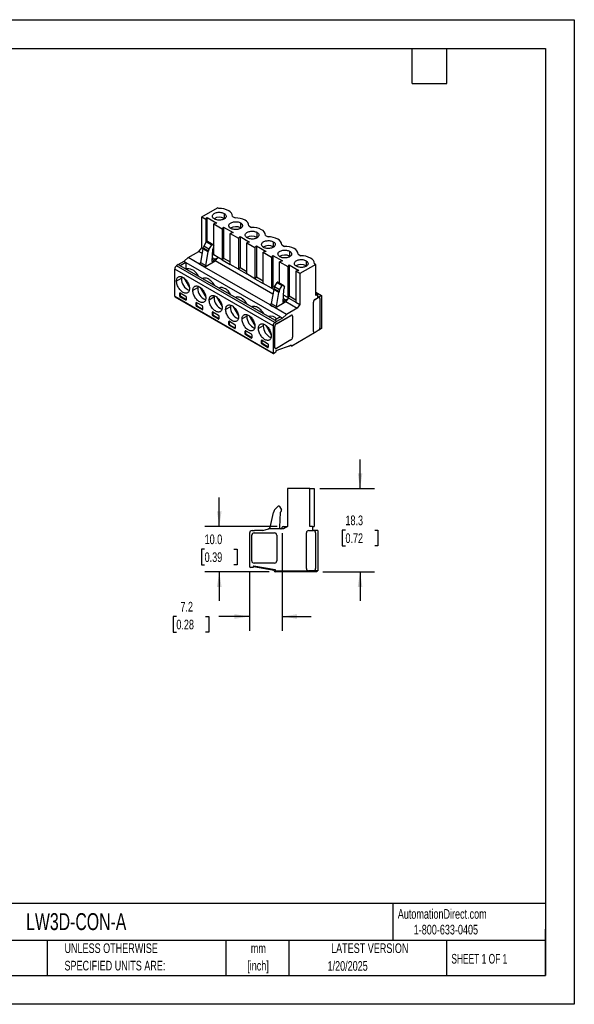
# Model space of a CAD drawing. Header units: millimetres. Extents: x 0 to 279, y 0 to 216.
# Tile 3 of 3: x 158 to 279, y 0 to 216. Entities that reach past the tile are written whole.
import ezdxf

# ---------------------------------------------------------------- set-up
doc = ezdxf.new("R2010")
doc.units = ezdxf.units.MM
doc.linetypes.add('CENTERX2', pattern=[20.32, 12.7, -2.54, 2.54, -2.54])
doc.layers.add('DIMENSIONS', color=140, linetype='Continuous', lineweight=25)
doc.layers.add('TEXT', color=140, linetype='Continuous', lineweight=25)
doc.styles.add('SLDTEXTSTYLE0', font='TXT', dxfattribs={"width": 0.7})
doc.styles.add('SLDTEXTSTYLE1', font='TXT', dxfattribs={"width": 0.65})
doc.dimstyles.new('SLDDIMSTYLE0', dxfattribs={"dimtxt": 2.158008, "dimasz": 3.302, "dimexe": 0, "dimexo": 0.0625, "dimgap": 0.539502, "dimtad": 0, "dimtih": 1, "dimtoh": 1, "dimrnd": 1e-09, "dimzin": 12, "dimdsep": 46, "dimtxsty": 'SLDTEXTSTYLE0', "dimsah": 1, "dimcen": 0.09, "dimadec": 0, "dimazin": 3, "dimtfac": 1, "dimtmove": 0, "dimatfit": 0, "dimfxl": 0, "dimfrac": 2, "dimtolj": 1, "dimtzin": 12, "dimarcsym": 0})
doc.dimstyles.new('SLDDIMSTYLE2', dxfattribs={"dimtxt": 2.158008, "dimasz": 3.302, "dimexe": 0, "dimexo": 0.0625, "dimgap": 0.539502, "dimtad": 0, "dimtih": 1, "dimtoh": 1, "dimrnd": 1e-09, "dimzin": 4, "dimdsep": 46, "dimtxsty": 'SLDTEXTSTYLE0', "dimsah": 1, "dimcen": 0.09, "dimadec": 0, "dimazin": 1, "dimtfac": 1, "dimtmove": 0, "dimatfit": 0, "dimfxl": 0, "dimfrac": 2, "dimtolj": 1, "dimtzin": 12, "dimarcsym": 0})

# ---------------------------------------------------------------- blocks, each defined once
blk = doc.blocks.new('SW_NOTE_0_1')
at = {"layer": 'TEXT', "color": 0, "linetype": 'CENTERX2', "lineweight": 18, "char_height": 2.117, "attachment_point": 2, "style": 'SLDTEXTSTYLE0'}
for s, insert in [('mm', (2.84, 2.73)), ('[inch]', (2.76, -1.09))]:
    blk.add_mtext(s, dxfattribs=dict(at, insert=insert))
blk = doc.blocks.new('SW_NOTE_0_2')
at = {"layer": 'TEXT', "color": 0, "linetype": 'CENTERX2', "lineweight": 18, "char_height": 2.1167, "attachment_point": 1, "style": 'SLDTEXTSTYLE0'}
for s, insert in [('UNLESS OTHERWISE', (0, 2.73)), ('SPECIFIED UNITS ARE:', (0, -1.09))]:
    blk.add_mtext(s, dxfattribs=dict(at, insert=insert))
blk = doc.blocks.new('_D_5')
at = {"layer": 'DIMENSIONS'}
for p, q in [((232.42, 113.12), (232.42, 119.47)), ((223.63, 113.12), (235.6, 113.12)), ((229.22, 103.97), (228.49, 103.97)), ((228.49, 103.97), (228.49, 100.54)), ((235.63, 103.97), (236.35, 103.97)), ((236.35, 103.97), (236.35, 100.54)), ((228.49, 100.54), (229.22, 100.54)), ((236.35, 100.54), (235.63, 100.54)), ((224.24, 94.82), (235.6, 94.82)), ((232.42, 94.82), (232.42, 88.47))]:
    blk.add_line(p, q, dxfattribs=at)
for points in [[(232.42, 113.12), (232.93, 116.42), (231.92, 116.42)], [(232.42, 94.82), (231.92, 91.52), (232.93, 91.52)]]:
    blk.add_solid(points, dxfattribs=at)
at = {"layer": 'DIMENSIONS', "char_height": 2.117, "attachment_point": 1, "style": 'SLDTEXTSTYLE0'}
for s, insert in [('18.3', (229.22, 107.18)), ('0.72', (229.22, 103.27))]:
    blk.add_mtext(s, dxfattribs=dict(at, insert=insert))
blk = doc.blocks.new('_D_6')
at = {"layer": 'DIMENSIONS'}
for p, q in [((201.55, 104.79), (201.55, 111.14)), ((214.26, 104.79), (198.37, 104.79)), ((198.34, 99.81), (197.62, 99.81)), ((197.62, 99.81), (197.62, 96.38)), ((204.76, 99.81), (205.48, 99.81)), ((205.48, 99.81), (205.48, 96.38)), ((197.62, 96.38), (198.34, 96.38)), ((205.48, 96.38), (204.76, 96.38)), ((212.5, 94.82), (198.37, 94.82)), ((201.55, 94.82), (201.55, 88.47))]:
    blk.add_line(p, q, dxfattribs=at)
for points in [[(201.55, 104.79), (202.06, 108.1), (201.04, 108.1)], [(201.55, 94.82), (201.04, 91.52), (202.06, 91.52)]]:
    blk.add_solid(points, dxfattribs=at)
at = {"layer": 'DIMENSIONS', "char_height": 2.117, "attachment_point": 1, "style": 'SLDTEXTSTYLE0'}
for s, insert in [('10.0', (198.34, 103.02)), ('0.39', (198.34, 99.11))]:
    blk.add_mtext(s, dxfattribs=dict(at, insert=insert))
blk = doc.blocks.new('_D_7')
at = {"layer": 'DIMENSIONS'}
for p, q in [((215.33, 103.32), (215.33, 81.87)), ((208.17, 94.71), (208.17, 81.87)), ((192.14, 85.04), (191.41, 85.04)), ((191.41, 85.04), (191.41, 81.61)), ((198.55, 85.04), (199.27, 85.04)), ((199.27, 85.04), (199.27, 81.61)), ((208.17, 85.04), (201.47, 85.04)), ((215.33, 85.04), (221.68, 85.04)), ((191.41, 81.61), (192.14, 81.61)), ((199.27, 81.61), (198.55, 81.61))]:
    blk.add_line(p, q, dxfattribs=at)
for points in [[(208.17, 85.04), (204.87, 85.55), (204.87, 84.53)], [(215.33, 85.04), (218.63, 84.53), (218.63, 85.55)]]:
    blk.add_solid(points, dxfattribs=at)
at = {"layer": 'DIMENSIONS', "char_height": 2.117, "attachment_point": 1, "style": 'SLDTEXTSTYLE0'}
for s, insert in [('7.2', (193.03, 88.25)), ('0.28', (192.14, 84.34))]:
    blk.add_mtext(s, dxfattribs=dict(at, insert=insert))

msp = doc.modelspace()

# ---------------------------------------------------------------- linework, layer by layer
at = {"color": 7, "linetype": 'Continuous'}
for p, q in [((0.002, 215.903), (279.402, 215.903)), ((279.402, 215.903), (279.402, 0.003)), ((279.402, 0.003), (0.002, 0.003))]:
    msp.add_line(p, q, dxfattribs=at)
for p, q in [((197.699, 172.662), (201.174, 174.668)), ((201.466, 174.499), (201.174, 174.668)), ((202.617, 173.427), (202.617, 172.325)), ((204.474, 172.763), (205.058, 172.426)), ((204.475, 172.762), (204.475, 172.808)), ((197.699, 172.662), (198.607, 172.137)), ((197.699, 165.86), (197.699, 172.662)), ((198.607, 172.137), (198.922, 172.511)), ((198.607, 172.137), (198.607, 167.014)), ((198.922, 172.511), (201.029, 171.294)), ((198.922, 167.304), (198.922, 172.511)), ((201.029, 171.294), (200.382, 171.112)), ((200.382, 171.112), (202.199, 170.063)), ((200.382, 164.312), (200.382, 171.112)), ((202.617, 172.325), (202.515, 172.149)), ((202.713, 172.263), (202.617, 172.325)), ((206.209, 171.353), (206.209, 170.251)), ((208.066, 170.689), (208.65, 170.352)), ((208.067, 170.688), (208.067, 170.735)), ((202.514, 170.437), (202.199, 170.063)), ((202.199, 170.063), (202.199, 163.262)), ((202.514, 170.437), (204.621, 169.22)), ((202.514, 170.437), (202.514, 163.635)), ((204.621, 169.22), (203.974, 169.039)), ((203.974, 169.039), (205.791, 167.99)), ((203.974, 162.237), (203.974, 169.039)), ((206.209, 170.251), (206.107, 170.075)), ((206.305, 170.19), (206.209, 170.251)), ((209.801, 169.28), (209.801, 168.177)), ((211.658, 168.615), (212.242, 168.278)), ((211.659, 168.615), (211.659, 168.661)), ((198.711, 167.195), (198.16, 166.239)), ((198.711, 167.195), (199.843, 166.541)), ((200.043, 166.657), (198.911, 167.31)), ((199.843, 166.541), (199.291, 165.586)), ((200.065, 166.636), (200.349, 166.232)), ((206.106, 168.363), (205.791, 167.99)), ((205.791, 167.99), (205.791, 161.188)), ((206.106, 168.363), (208.213, 167.147)), ((206.106, 168.363), (206.106, 161.561)), ((208.213, 167.147), (207.566, 166.965)), ((207.566, 166.965), (209.384, 165.916)), ((207.566, 160.163), (207.566, 166.965)), ((209.698, 166.289), (209.384, 165.916)), ((209.698, 166.289), (211.805, 165.073)), ((209.698, 166.289), (209.698, 159.488)), ((209.801, 168.177), (209.699, 168.002)), ((209.897, 168.116), (209.801, 168.177)), ((213.393, 167.206), (213.393, 166.104)), ((215.251, 166.542), (215.834, 166.205)), ((215.252, 166.541), (215.252, 166.587)), ((194.716, 163.73), (197.086, 165.098)), ((197.086, 165.098), (197.699, 165.86)), ((197.086, 165.098), (197.803, 164.684)), ((197.981, 165.682), (197.439, 162.648)), ((197.699, 165.86), (197.984, 165.695)), ((197.981, 165.682), (198.023, 165.885)), ((199.112, 165.029), (197.981, 165.682)), ((198.023, 165.885), (199.154, 165.232)), ((199.291, 165.586), (198.16, 166.239)), ((198.57, 161.995), (199.112, 165.029)), ((199.112, 165.029), (199.154, 165.232)), ((200.024, 162.899), (200.123, 165.583)), ((200.165, 164.44), (200.079, 164.39)), ((200.082, 164.484), (200.162, 164.438)), ((200.382, 164.866), (200.102, 165.027)), ((200.315, 165.917), (200.123, 165.583)), ((200.165, 164.44), (200.382, 164.315)), ((201.294, 163.785), (200.382, 164.312)), ((209.384, 165.916), (209.384, 159.114)), ((211.805, 165.073), (211.158, 164.891)), ((211.158, 164.891), (212.976, 163.842)), ((211.158, 158.09), (211.158, 164.891)), ((213.29, 164.216), (212.976, 163.842)), ((213.29, 164.216), (215.397, 162.999)), ((213.29, 164.216), (213.29, 157.414)), ((213.393, 166.104), (213.291, 165.928)), ((213.489, 166.042), (213.393, 166.104)), ((216.985, 165.132), (216.985, 164.03)), ((218.843, 164.468), (219.426, 164.131)), ((218.844, 164.467), (218.844, 164.514)), ((192.569, 162.188), (192.196, 161.954)), ((213.749, 149.512), (192.196, 161.954)), ((192.569, 162.188), (193.841, 162.923)), ((192.975, 161.953), (192.569, 162.188)), ((194.248, 162.688), (192.975, 161.953)), ((213.715, 149.981), (192.975, 161.953)), ((194.716, 163.73), (193.841, 162.923)), ((193.841, 162.923), (194.248, 162.688)), ((194.248, 162.688), (214.987, 150.715)), ((194.248, 162.688), (194.248, 161.381)), ((197.18, 162.307), (194.716, 163.73)), ((197.183, 162.31), (197.18, 162.308)), ((197.18, 162.308), (197.732, 161.989)), ((197.183, 162.31), (197.232, 162.339)), ((197.734, 161.992), (197.183, 162.31)), ((198.364, 161.685), (197.232, 162.339)), ((197.438, 162.644), (197.439, 162.648)), ((197.439, 162.648), (198.57, 161.995)), ((197.764, 161.97), (197.732, 161.989)), ((197.766, 161.973), (197.734, 161.992)), ((197.796, 161.952), (197.764, 161.97)), ((197.798, 161.955), (197.766, 161.973)), ((198.312, 161.654), (197.796, 161.952)), ((198.314, 161.657), (197.798, 161.955)), ((198.312, 161.654), (200.682, 163.022)), ((200.236, 162.766), (200.023, 162.889)), ((200.041, 163.368), (200.448, 163.134)), ((200.589, 163.378), (200.053, 163.688)), ((200.589, 163.378), (201.294, 163.785)), ((201.294, 163.784), (200.682, 163.022)), ((213.302, 155.737), (200.682, 163.022)), ((201.294, 163.785), (201.294, 163.784)), ((202.199, 163.262), (201.294, 163.784)), ((202.514, 163.635), (202.199, 163.262)), ((202.199, 163.262), (203.974, 162.237)), ((202.514, 163.635), (203.974, 162.792)), ((205.791, 161.188), (203.974, 162.237)), ((212.976, 163.842), (212.976, 157.041)), ((215.397, 162.999), (214.75, 162.818)), ((214.75, 162.818), (216.568, 161.769)), ((214.75, 158.166), (214.75, 162.818)), ((216.882, 162.142), (216.568, 161.769)), ((216.882, 162.142), (218.99, 160.926)), ((216.882, 162.142), (216.882, 155.34)), ((216.985, 164.03), (216.883, 163.854)), ((217.081, 163.969), (216.985, 164.03)), ((222.727, 162.226), (219.251, 160.219)), ((220.577, 161.956), (220.476, 161.78)), ((220.577, 163.059), (220.577, 161.956)), ((220.673, 161.895), (220.577, 161.956)), ((222.727, 162.226), (222.435, 162.394)), ((222.436, 162.394), (222.436, 162.44)), ((222.727, 155.424), (222.727, 162.226)), ((213.343, 148.789), (191.791, 161.231)), ((191.791, 155.251), (191.791, 161.231)), ((194.248, 161.381), (194.107, 161.3)), ((194.463, 161.257), (194.248, 161.381)), ((194.463, 161.257), (194.321, 161.176)), ((198.312, 161.654), (198.314, 161.657)), ((212.68, 153.359), (198.312, 161.654)), ((198.364, 161.685), (198.314, 161.657)), ((206.106, 161.561), (205.791, 161.188)), ((205.791, 161.188), (207.566, 160.163)), ((206.106, 161.561), (207.566, 160.718)), ((209.384, 159.114), (207.566, 160.163)), ((216.568, 161.769), (216.568, 154.968)), ((218.99, 160.926), (218.343, 160.744)), ((219.251, 160.219), (218.343, 160.744)), ((218.343, 160.744), (218.343, 153.942)), ((219.251, 160.219), (219.251, 153.418)), ((193.207, 159.176), (192.173, 158.579)), ((193.773, 159.274), (194.989, 157.168)), ((197.93, 159.124), (197.902, 159.109)), ((209.698, 159.488), (209.384, 159.114)), ((209.384, 159.114), (211.158, 158.09)), ((209.698, 159.488), (211.158, 158.645)), ((212.976, 157.041), (211.158, 158.09)), ((213.66, 157.291), (214.211, 158.247)), ((214.211, 158.247), (215.342, 157.594)), ((215.542, 157.709), (214.411, 158.362)), ((215.565, 157.688), (215.849, 157.284)), ((192.986, 155.986), (192.88, 155.925)), ((192.88, 155.272), (192.88, 155.925)), ((192.985, 155.987), (194.188, 155.292)), ((193.021, 155.353), (193.021, 155.966)), ((196.799, 157.102), (195.765, 156.505)), ((197.365, 157.2), (198.581, 155.094)), ((201.522, 157.051), (201.495, 157.035)), ((213.481, 156.735), (212.939, 153.7)), ((213.29, 157.414), (212.976, 157.041)), ((212.976, 157.041), (213.483, 156.747)), ((213.29, 157.414), (213.622, 157.222)), ((213.522, 156.938), (213.481, 156.735)), ((214.612, 156.081), (213.481, 156.735)), ((213.522, 156.938), (214.654, 156.284)), ((214.791, 156.638), (213.66, 157.291)), ((214.07, 153.047), (214.612, 156.081)), ((214.654, 156.284), (214.612, 156.081)), ((214.791, 156.638), (215.342, 157.594)), ((215.623, 156.636), (215.523, 153.952)), ((215.663, 155.491), (215.579, 155.442)), ((215.582, 155.536), (215.661, 155.49)), ((215.815, 156.969), (215.623, 156.636)), ((216.568, 154.968), (215.663, 155.491)), ((222.727, 156.126), (223.95, 155.42)), ((223.091, 155.634), (222.727, 155.844)), ((223.091, 155.634), (222.727, 155.424)), ((223.091, 155.634), (223.091, 154.924)), ((191.791, 155.251), (213.343, 142.809)), ((191.832, 155.159), (213.385, 142.717)), ((192.88, 155.272), (193.021, 155.353)), ((193.127, 155.17), (192.986, 155.088)), ((194.188, 154.394), (192.986, 155.088)), ((194.294, 154.496), (193.127, 155.17)), ((194.188, 154.394), (194.294, 154.455)), ((194.294, 155.109), (194.294, 154.456)), ((196.578, 153.913), (196.472, 153.852)), ((196.472, 153.198), (196.472, 153.852)), ((196.578, 153.913), (197.78, 153.219)), ((196.613, 153.28), (196.613, 153.892)), ((200.391, 155.028), (199.357, 154.431)), ((200.957, 155.127), (202.173, 153.02)), ((205.114, 154.977), (205.087, 154.961)), ((212.683, 153.362), (212.68, 153.36)), ((212.68, 153.36), (213.231, 153.041)), ((212.683, 153.362), (212.732, 153.391)), ((213.234, 153.044), (212.683, 153.362)), ((213.863, 152.738), (212.732, 153.391)), ((212.939, 153.7), (214.07, 153.047)), ((213.812, 152.706), (216.182, 154.074)), ((215.523, 153.95), (215.523, 153.952)), ((215.523, 153.941), (215.523, 153.95)), ((215.735, 153.818), (215.523, 153.941)), ((215.541, 154.421), (215.948, 154.186)), ((216.089, 154.431), (215.553, 154.74)), ((215.948, 154.186), (215.948, 154.184)), ((216.089, 154.431), (216.797, 154.839)), ((216.182, 154.074), (216.794, 154.836)), ((216.182, 154.074), (218.639, 152.656)), ((216.568, 154.968), (216.569, 154.97)), ((216.569, 154.97), (216.797, 154.839)), ((216.882, 155.34), (216.57, 154.97)), ((216.797, 154.838), (216.794, 154.836)), ((216.794, 154.836), (218.343, 153.942)), ((216.797, 154.839), (216.797, 154.838)), ((216.882, 155.34), (218.343, 154.497)), ((218.343, 153.942), (219.251, 153.418)), ((219.251, 153.418), (218.639, 152.656)), ((222.182, 147.565), (222.182, 153.967)), ((222.182, 153.967), (222.203, 153.954)), ((222.203, 147.553), (222.203, 153.954)), ((222.533, 154.578), (222.536, 154.579)), ((222.536, 154.579), (223.243, 154.987)), ((222.536, 154.579), (222.557, 154.567)), ((222.557, 154.567), (223.264, 154.975)), ((223.95, 155.42), (223.091, 154.924)), ((223.243, 154.987), (223.264, 154.975)), ((223.514, 155), (223.493, 155.012)), ((223.618, 154.771), (223.618, 148.369)), ((223.95, 155.42), (223.95, 148.177)), ((196.472, 153.198), (196.613, 153.28)), ((196.719, 153.096), (196.578, 153.015)), ((197.78, 152.32), (196.578, 153.015)), ((197.886, 152.423), (196.719, 153.096)), ((197.78, 152.32), (197.886, 152.381)), ((197.886, 153.035), (197.886, 152.382)), ((200.17, 151.839), (200.064, 151.778)), ((200.064, 151.125), (200.064, 151.778)), ((200.064, 151.125), (200.205, 151.206)), ((200.17, 151.839), (201.372, 151.145)), ((200.205, 151.206), (200.205, 151.819)), ((203.983, 152.955), (202.949, 152.358)), ((204.549, 153.053), (205.765, 150.947)), ((208.706, 152.903), (208.679, 152.888)), ((213.264, 153.023), (213.232, 153.041)), ((213.266, 153.025), (213.234, 153.044)), ((213.296, 153.004), (213.264, 153.023)), ((213.298, 153.007), (213.266, 153.025)), ((213.812, 152.706), (213.296, 153.004)), ((213.814, 152.709), (213.298, 153.007)), ((213.811, 152.707), (213.814, 152.709)), ((216.269, 151.288), (213.812, 152.706)), ((213.863, 152.738), (213.814, 152.709)), ((214.07, 153.047), (214.069, 153.044)), ((215.394, 150.481), (216.269, 151.288)), ((218.639, 152.656), (216.269, 151.288)), ((200.311, 151.023), (200.17, 150.941)), ((201.372, 150.247), (200.17, 150.941)), ((201.478, 150.349), (200.311, 151.023)), ((201.372, 150.247), (201.478, 150.308)), ((201.478, 150.962), (201.478, 150.308)), ((203.762, 149.766), (203.656, 149.705)), ((203.656, 149.051), (203.656, 149.705)), ((203.656, 149.051), (203.797, 149.133)), ((203.762, 149.765), (204.964, 149.071)), ((203.797, 149.133), (203.797, 149.745)), ((207.575, 150.881), (206.541, 150.284)), ((208.141, 150.979), (209.357, 148.873)), ((212.298, 150.83), (212.271, 150.814)), ((214.987, 150.715), (213.715, 149.981)), ((214.121, 149.746), (213.715, 149.981)), ((213.749, 149.512), (214.121, 149.746)), ((214.05, 149.24), (217.232, 151.076)), ((214.072, 149.227), (214.05, 149.24)), ((214.072, 149.227), (217.254, 151.064)), ((215.394, 150.481), (214.121, 149.746)), ((214.987, 150.715), (215.394, 150.481)), ((217.232, 151.076), (217.254, 151.064)), ((217.504, 151.089), (217.482, 151.101)), ((217.607, 150.86), (217.607, 146.287)), ((203.903, 148.949), (203.762, 148.867)), ((204.964, 148.173), (203.762, 148.867)), ((205.07, 148.275), (203.903, 148.949)), ((204.964, 148.173), (205.07, 148.234)), ((205.07, 148.888), (205.07, 148.234)), ((207.354, 147.692), (207.248, 147.631)), ((207.248, 146.977), (207.248, 147.631)), ((207.248, 146.977), (207.39, 147.059)), ((207.354, 147.692), (208.556, 146.998)), ((207.495, 146.875), (207.354, 146.794)), ((207.39, 147.059), (207.39, 147.671)), ((208.662, 146.202), (207.495, 146.875)), ((208.662, 146.814), (208.662, 146.161)), ((211.167, 148.807), (210.133, 148.21)), ((211.733, 148.906), (212.949, 146.799)), ((213.343, 148.789), (213.343, 142.809)), ((213.697, 144.055), (213.697, 148.627)), ((213.697, 148.627), (213.718, 148.615)), ((213.718, 144.042), (213.718, 148.615)), ((217.445, 144.422), (222.436, 147.303)), ((222.182, 147.562), (222.182, 147.565)), ((222.182, 147.565), (222.203, 147.553)), ((222.286, 147.336), (222.307, 147.324)), ((223.264, 147.757), (222.557, 147.348)), ((223.264, 147.757), (223.266, 147.758)), ((223.95, 148.177), (223.385, 147.851)), ((208.557, 146.099), (207.354, 146.794)), ((208.557, 146.099), (208.662, 146.16)), ((210.946, 145.618), (210.84, 145.557)), ((210.84, 144.904), (210.84, 145.557)), ((210.84, 144.904), (210.982, 144.985)), ((210.946, 145.618), (212.149, 144.924)), ((211.087, 144.802), (210.946, 144.72)), ((212.148, 144.026), (210.946, 144.72)), ((210.982, 144.985), (210.982, 145.598)), ((212.254, 144.128), (211.087, 144.802)), ((212.254, 144.74), (212.254, 144.087)), ((217.254, 145.675), (214.072, 143.838)), ((212.148, 144.026), (212.254, 144.087)), ((213.874, 142.932), (213.479, 142.724)), ((213.697, 144.055), (213.718, 144.042)), ((213.8, 143.826), (213.822, 143.813)), ((214.031, 143.338), (213.874, 142.932)), ((214.031, 143.338), (217.303, 144.56)), ((216.803, 144.373), (216.857, 144.342)), ((217.202, 144.494), (216.957, 144.352)), ((217.172, 144.511), (217.345, 144.412)), ((217.303, 144.503), (217.243, 144.538)), ((217.303, 144.56), (217.303, 144.503)), ((221.443, 113.123), (216.528, 113.123)), ((216.528, 113.123), (216.528, 104.793)), ((221.443, 104.793), (221.443, 113.123)), ((221.443, 113.123), (222.358, 113.123)), ((222.358, 113.123), (222.358, 104.793)), ((213.501, 108.08), (213.442, 107.861)), ((213.695, 108.416), (214.475, 109.196)), ((214.79, 109.155), (215.191, 108.459)), ((215.144, 108.097), (214.872, 107.825)), ((212.676, 104.527), (213.442, 107.861)), ((214.872, 107.825), (214.731, 104.608)), ((208.747, 103.9), (209.273, 103.923)), ((211.073, 103.923), (209.273, 103.923)), ((211.073, 103.923), (212.31, 104.293)), ((212.31, 104.294), (212.314, 104.295)), ((215.662, 104.293), (212.31, 104.293)), ((212.383, 104.295), (212.314, 104.295)), ((212.676, 104.527), (212.675, 104.524)), ((214.731, 104.606), (214.731, 104.608)), ((214.731, 104.595), (214.731, 104.606)), ((215.331, 104.595), (215.331, 104.593)), ((215.531, 104.795), (216.528, 104.795)), ((216.528, 104.793), (215.662, 104.293)), ((221.173, 103.893), (222.173, 103.893)), ((221.958, 104.793), (221.443, 104.793)), ((221.958, 104.793), (221.958, 103.923)), ((221.958, 104.793), (222.358, 104.793)), ((223.173, 103.923), (221.958, 103.923)), ((223.173, 103.923), (223.173, 95.053)), ((208.173, 103.3), (208.173, 95.977)), ((208.673, 97.253), (208.673, 102.853)), ((209.173, 103.353), (213.673, 103.353)), ((214.173, 102.853), (214.173, 97.253)), ((220.673, 95.553), (220.673, 103.393)), ((222.673, 103.393), (222.673, 95.553)), ((208.923, 95.753), (208.364, 95.777)), ((209.146, 96.139), (208.923, 95.753)), ((213.573, 95.123), (209.022, 95.925)), ((209.146, 96.139), (213.773, 95.323)), ((213.673, 96.753), (209.173, 96.753)), ((213.573, 95.023), (213.573, 95.123)), ((213.773, 95.323), (213.773, 95.253)), ((213.973, 95.053), (221.173, 95.053)), ((222.173, 95.053), (221.173, 95.053)), ((222.173, 95.053), (222.176, 95.053)), ((223.173, 95.053), (222.176, 95.053)), ((222.973, 95.053), (222.973, 94.823)), ((222.973, 94.823), (213.773, 94.823))]:
    msp.add_line(p, q)
at = {"flags": 128}
for points in [[(200.495, 172.202), (200.361, 172.291), (200.248, 172.39), (200.16, 172.497), (200.099, 172.61), (200.064, 172.726), (200.057, 172.844), (200.078, 172.962), (200.126, 173.077), (200.201, 173.187), (200.302, 173.29), (200.425, 173.384), (200.57, 173.467), (200.733, 173.539), (200.912, 173.597), (201.102, 173.64), (201.301, 173.668), (201.505, 173.68), (201.709, 173.676), (201.911, 173.656), (202.106, 173.62), (202.291, 173.569), (202.462, 173.505), (202.617, 173.427)], [(202.617, 173.427), (202.751, 173.338), (202.863, 173.239), (202.951, 173.132), (203.013, 173.02), (203.048, 172.903), (203.055, 172.785), (203.034, 172.667), (202.986, 172.553), (202.91, 172.443), (202.81, 172.34), (202.686, 172.246), (202.542, 172.162), (202.379, 172.091), (202.2, 172.033), (202.01, 171.989), (201.811, 171.961), (201.607, 171.949), (201.402, 171.953), (201.201, 171.973), (201.006, 172.009), (200.821, 172.06), (200.65, 172.125), (200.495, 172.202)], [(204.087, 170.129), (203.953, 170.218), (203.84, 170.317), (203.753, 170.423), (203.691, 170.536), (203.656, 170.652), (203.649, 170.771), (203.67, 170.888), (203.718, 171.003), (203.793, 171.113), (203.894, 171.216), (204.017, 171.31), (204.162, 171.394), (204.325, 171.465), (204.504, 171.523), (204.694, 171.566), (204.893, 171.594), (205.097, 171.606), (205.301, 171.602), (205.503, 171.582), (205.698, 171.546), (205.883, 171.496), (206.054, 171.431), (206.209, 171.353)], [(206.209, 171.353), (206.343, 171.264), (206.455, 171.165), (206.543, 171.059), (206.605, 170.946), (206.64, 170.829), (206.647, 170.711), (206.626, 170.594), (206.578, 170.479), (206.503, 170.369), (206.402, 170.266), (206.279, 170.172), (206.134, 170.088), (205.971, 170.017), (205.792, 169.959), (205.602, 169.916), (205.403, 169.888), (205.199, 169.876), (204.995, 169.88), (204.793, 169.9), (204.598, 169.935), (204.413, 169.986), (204.242, 170.051), (204.087, 170.129)], [(207.679, 168.055), (207.545, 168.144), (207.433, 168.243), (207.345, 168.35), (207.283, 168.462), (207.248, 168.579), (207.241, 168.697), (207.262, 168.814), (207.31, 168.929), (207.385, 169.039), (207.486, 169.142), (207.61, 169.236), (207.754, 169.32), (207.917, 169.391), (208.096, 169.449), (208.286, 169.493), (208.485, 169.521), (208.689, 169.533), (208.893, 169.529), (209.095, 169.509), (209.29, 169.473), (209.475, 169.422), (209.646, 169.357), (209.801, 169.28)], [(209.801, 169.28), (209.935, 169.19), (210.048, 169.092), (210.135, 168.985), (210.197, 168.872), (210.232, 168.756), (210.239, 168.638), (210.218, 168.52), (210.17, 168.405), (210.095, 168.295), (209.994, 168.192), (209.871, 168.098), (209.726, 168.015), (209.563, 167.943), (209.384, 167.885), (209.194, 167.842), (208.995, 167.814), (208.791, 167.802), (208.587, 167.806), (208.385, 167.826), (208.19, 167.862), (208.005, 167.912), (207.834, 167.977), (207.679, 168.055)], [(198.911, 167.31), (198.89, 167.318), (198.861, 167.318), (198.83, 167.309), (198.797, 167.291), (198.766, 167.265), (198.737, 167.232), (198.711, 167.195)], [(199.843, 166.541), (199.868, 166.579), (199.897, 166.612), (199.929, 166.638), (199.961, 166.656), (199.993, 166.665), (200.021, 166.665), (200.046, 166.655), (200.065, 166.636)], [(211.272, 165.981), (211.137, 166.07), (211.025, 166.169), (210.937, 166.276), (210.875, 166.389), (210.84, 166.505), (210.833, 166.623), (210.854, 166.741), (210.902, 166.856), (210.978, 166.965), (211.078, 167.069), (211.202, 167.163), (211.346, 167.246), (211.51, 167.318), (211.688, 167.376), (211.878, 167.419), (212.077, 167.447), (212.281, 167.459), (212.486, 167.455), (212.687, 167.435), (212.882, 167.399), (213.067, 167.348), (213.239, 167.284), (213.393, 167.206)], [(213.393, 167.206), (213.527, 167.117), (213.64, 167.018), (213.728, 166.911), (213.79, 166.799), (213.824, 166.682), (213.831, 166.564), (213.81, 166.446), (213.762, 166.332), (213.687, 166.222), (213.586, 166.119), (213.463, 166.024), (213.318, 165.941), (213.155, 165.87), (212.976, 165.812), (212.786, 165.768), (212.587, 165.74), (212.383, 165.728), (212.179, 165.732), (211.977, 165.752), (211.782, 165.788), (211.597, 165.839), (211.426, 165.904), (211.272, 165.981)], [(214.864, 163.908), (214.729, 163.997), (214.617, 164.096), (214.529, 164.202), (214.467, 164.315), (214.432, 164.431), (214.425, 164.549), (214.446, 164.667), (214.495, 164.782), (214.57, 164.892), (214.67, 164.995), (214.794, 165.089), (214.938, 165.173), (215.102, 165.244), (215.28, 165.302), (215.471, 165.345), (215.669, 165.373), (215.873, 165.385), (216.078, 165.381), (216.279, 165.361), (216.475, 165.325), (216.659, 165.275), (216.831, 165.21), (216.985, 165.132)], [(216.985, 165.132), (217.119, 165.043), (217.232, 164.944), (217.32, 164.838), (217.382, 164.725), (217.416, 164.608), (217.423, 164.49), (217.402, 164.373), (217.354, 164.258), (217.279, 164.148), (217.179, 164.045), (217.055, 163.951), (216.91, 163.867), (216.747, 163.796), (216.569, 163.738), (216.378, 163.695), (216.179, 163.667), (215.975, 163.654), (215.771, 163.659), (215.569, 163.679), (215.374, 163.714), (215.189, 163.765), (215.018, 163.83), (214.864, 163.908)], [(218.456, 161.834), (218.321, 161.923), (218.209, 162.022), (218.121, 162.129), (218.059, 162.241), (218.024, 162.358), (218.017, 162.476), (218.038, 162.593), (218.087, 162.708), (218.162, 162.818), (218.262, 162.921), (218.386, 163.015), (218.531, 163.099), (218.694, 163.17), (218.872, 163.228), (219.063, 163.272), (219.262, 163.3), (219.465, 163.312), (219.67, 163.308), (219.872, 163.288), (220.067, 163.252), (220.252, 163.201), (220.423, 163.136), (220.577, 163.059)], [(220.577, 163.059), (220.712, 162.969), (220.824, 162.871), (220.912, 162.764), (220.974, 162.651), (221.009, 162.535), (221.016, 162.417), (220.995, 162.299), (220.946, 162.184), (220.871, 162.074), (220.771, 161.971), (220.647, 161.877), (220.502, 161.794), (220.339, 161.722), (220.161, 161.664), (219.97, 161.621), (219.771, 161.593), (219.568, 161.581), (219.363, 161.585), (219.161, 161.605), (218.966, 161.641), (218.781, 161.691), (218.61, 161.756), (218.456, 161.834)], [(192.173, 158.579), (192.182, 158.763), (192.211, 158.933), (192.258, 159.088), (192.323, 159.225), (192.405, 159.342), (192.503, 159.438), (192.616, 159.511), (192.742, 159.56), (192.88, 159.585), (193.027, 159.585), (193.181, 159.561), (193.341, 159.512), (193.505, 159.44), (193.669, 159.345), (193.832, 159.229), (193.992, 159.093), (194.147, 158.939), (194.294, 158.769), (194.431, 158.585), (194.557, 158.39), (194.67, 158.187), (194.768, 157.978), (194.851, 157.766), (194.916, 157.554), (194.963, 157.345), (194.991, 157.141), (195.001, 156.946)], [(195.001, 156.946), (194.991, 156.762), (194.963, 156.591), (194.916, 156.437), (194.851, 156.3), (194.768, 156.183), (194.67, 156.087), (194.557, 156.014), (194.431, 155.965), (194.294, 155.94), (194.147, 155.94), (193.992, 155.964), (193.832, 156.012), (193.669, 156.085), (193.505, 156.18), (193.341, 156.296), (193.181, 156.432), (193.027, 156.586), (192.88, 156.756), (192.742, 156.94), (192.616, 157.135), (192.503, 157.338), (192.405, 157.547), (192.323, 157.759), (192.258, 157.971), (192.211, 158.18), (192.182, 158.384), (192.173, 158.579)], [(200.556, 157.577), (200.505, 157.665), (200.364, 157.889), (200.21, 158.103), (200.046, 158.303), (199.874, 158.489), (199.694, 158.658), (199.51, 158.808), (199.323, 158.939), (199.136, 159.047), (198.949, 159.133), (198.765, 159.195), (198.585, 159.233), (198.413, 159.246), (198.249, 159.234), (198.095, 159.198), (197.954, 159.138), (197.93, 159.124)], [(214.411, 158.362), (214.39, 158.37), (214.361, 158.371), (214.33, 158.361), (214.297, 158.343), (214.266, 158.317), (214.236, 158.285), (214.211, 158.247)], [(215.342, 157.594), (215.368, 157.631), (215.397, 157.664), (215.429, 157.69), (215.461, 157.708), (215.492, 157.717), (215.521, 157.717), (215.546, 157.707), (215.565, 157.688)], [(195.765, 156.505), (195.774, 156.689), (195.803, 156.86), (195.85, 157.014), (195.915, 157.151), (195.997, 157.268), (196.096, 157.364), (196.208, 157.437), (196.334, 157.486), (196.472, 157.511), (196.619, 157.512), (196.773, 157.487), (196.933, 157.439), (197.097, 157.367), (197.261, 157.272), (197.424, 157.155), (197.584, 157.019), (197.739, 156.865), (197.886, 156.695), (198.023, 156.511), (198.149, 156.316), (198.262, 156.113), (198.36, 155.904), (198.443, 155.692), (198.508, 155.48), (198.555, 155.271), (198.584, 155.067), (198.593, 154.872)], [(198.593, 154.872), (198.584, 154.688), (198.555, 154.518), (198.508, 154.363), (198.443, 154.226), (198.36, 154.109), (198.262, 154.014), (198.149, 153.941), (198.023, 153.891), (197.886, 153.866), (197.739, 153.866), (197.584, 153.89), (197.424, 153.939), (197.261, 154.011), (197.097, 154.106), (196.933, 154.222), (196.773, 154.358), (196.619, 154.513), (196.472, 154.683), (196.334, 154.866), (196.208, 155.061), (196.096, 155.264), (195.997, 155.473), (195.915, 155.685), (195.85, 155.897), (195.803, 156.107), (195.774, 156.31), (195.765, 156.505)], [(204.148, 155.503), (204.097, 155.591), (203.956, 155.815), (203.802, 156.029), (203.638, 156.23), (203.466, 156.416), (203.287, 156.584), (203.103, 156.735), (202.916, 156.865), (202.728, 156.973), (202.541, 157.059), (202.357, 157.121), (202.178, 157.159), (202.005, 157.172), (201.841, 157.161), (201.688, 157.125), (201.546, 157.064), (201.522, 157.051)], [(199.357, 154.431), (199.366, 154.616), (199.395, 154.786), (199.442, 154.941), (199.507, 155.078), (199.589, 155.195), (199.688, 155.29), (199.8, 155.363), (199.926, 155.413), (200.064, 155.438), (200.211, 155.438), (200.365, 155.414), (200.525, 155.365), (200.689, 155.293), (200.853, 155.198), (201.017, 155.082), (201.177, 154.945), (201.331, 154.791), (201.478, 154.621), (201.615, 154.437), (201.741, 154.243), (201.854, 154.039), (201.953, 153.83), (202.035, 153.618), (202.1, 153.406), (202.147, 153.197), (202.176, 152.994), (202.185, 152.799)], [(202.185, 152.799), (202.176, 152.615), (202.147, 152.444), (202.1, 152.289), (202.035, 152.153), (201.953, 152.036), (201.854, 151.94), (201.741, 151.867), (201.615, 151.818), (201.478, 151.793), (201.331, 151.792), (201.177, 151.816), (201.017, 151.865), (200.853, 151.937), (200.689, 152.032), (200.525, 152.149), (200.365, 152.285), (200.211, 152.439), (200.064, 152.609), (199.926, 152.793), (199.8, 152.987), (199.688, 153.191), (199.589, 153.4), (199.507, 153.612), (199.442, 153.824), (199.395, 154.033), (199.366, 154.236), (199.357, 154.431)], [(202.949, 152.358), (202.958, 152.542), (202.987, 152.712), (203.034, 152.867), (203.099, 153.004), (203.182, 153.121), (203.28, 153.217), (203.393, 153.29), (203.519, 153.339), (203.656, 153.364), (203.803, 153.364), (203.957, 153.34), (204.118, 153.291), (204.281, 153.219), (204.445, 153.124), (204.609, 153.008), (204.769, 152.872), (204.923, 152.718), (205.07, 152.547), (205.208, 152.364), (205.334, 152.169), (205.446, 151.966), (205.545, 151.757), (205.627, 151.545), (205.692, 151.333), (205.739, 151.124), (205.768, 150.92), (205.777, 150.725)], [(207.74, 153.429), (207.69, 153.517), (207.548, 153.742), (207.394, 153.955), (207.23, 154.156), (207.058, 154.342), (206.879, 154.511), (206.695, 154.661), (206.508, 154.791), (206.32, 154.9), (206.133, 154.985), (205.949, 155.048), (205.77, 155.085), (205.597, 155.099), (205.433, 155.087), (205.28, 155.051), (205.138, 154.99), (205.114, 154.977)], [(205.777, 150.725), (205.768, 150.541), (205.739, 150.37), (205.692, 150.216), (205.627, 150.079), (205.545, 149.962), (205.446, 149.866), (205.334, 149.793), (205.208, 149.744), (205.07, 149.719), (204.923, 149.719), (204.769, 149.743), (204.609, 149.791), (204.445, 149.864), (204.281, 149.959), (204.118, 150.075), (203.957, 150.211), (203.803, 150.365), (203.656, 150.535), (203.519, 150.719), (203.393, 150.914), (203.28, 151.117), (203.182, 151.326), (203.099, 151.538), (203.034, 151.75), (202.987, 151.959), (202.958, 152.163), (202.949, 152.358)], [(206.541, 150.284), (206.551, 150.468), (206.579, 150.639), (206.626, 150.793), (206.691, 150.93), (206.774, 151.047), (206.872, 151.143), (206.985, 151.216), (207.111, 151.265), (207.248, 151.29), (207.395, 151.291), (207.55, 151.266), (207.71, 151.218), (207.873, 151.146), (208.037, 151.051), (208.201, 150.934), (208.361, 150.798), (208.515, 150.644), (208.662, 150.474), (208.8, 150.29), (208.926, 150.095), (209.039, 149.892), (209.137, 149.683), (209.219, 149.471), (209.284, 149.259), (209.331, 149.05), (209.36, 148.846), (209.369, 148.651)], [(211.332, 151.356), (211.282, 151.444), (211.14, 151.668), (210.986, 151.882), (210.822, 152.082), (210.65, 152.268), (210.471, 152.437), (210.287, 152.587), (210.1, 152.718), (209.912, 152.826), (209.725, 152.912), (209.541, 152.974), (209.362, 153.012), (209.189, 153.025), (209.025, 153.013), (208.872, 152.977), (208.73, 152.917), (208.706, 152.903)], [(209.369, 148.651), (209.36, 148.467), (209.331, 148.297), (209.284, 148.142), (209.219, 148.005), (209.137, 147.888), (209.039, 147.793), (208.926, 147.72), (208.8, 147.67), (208.662, 147.645), (208.515, 147.645), (208.361, 147.669), (208.201, 147.718), (208.037, 147.79), (207.873, 147.885), (207.71, 148.001), (207.55, 148.137), (207.395, 148.292), (207.248, 148.462), (207.111, 148.645), (206.985, 148.84), (206.872, 149.043), (206.774, 149.252), (206.691, 149.464), (206.626, 149.676), (206.579, 149.886), (206.551, 150.089), (206.541, 150.284)], [(210.133, 148.21), (210.143, 148.395), (210.171, 148.565), (210.218, 148.72), (210.284, 148.857), (210.366, 148.974), (210.464, 149.069), (210.577, 149.142), (210.703, 149.192), (210.84, 149.217), (210.987, 149.217), (211.142, 149.193), (211.302, 149.144), (211.465, 149.072), (211.63, 148.977), (211.793, 148.861), (211.953, 148.724), (212.107, 148.57), (212.254, 148.4), (212.392, 148.216), (212.518, 148.022), (212.631, 147.818), (212.729, 147.609), (212.811, 147.397), (212.876, 147.185), (212.923, 146.976), (212.952, 146.773), (212.962, 146.578)], [(212.962, 146.578), (212.952, 146.394), (212.923, 146.223), (212.876, 146.068), (212.811, 145.932), (212.729, 145.815), (212.631, 145.719), (212.518, 145.646), (212.392, 145.597), (212.254, 145.572), (212.107, 145.571), (211.953, 145.595), (211.793, 145.644), (211.63, 145.716), (211.465, 145.811), (211.302, 145.928), (211.142, 146.064), (210.987, 146.218), (210.84, 146.388), (210.703, 146.572), (210.577, 146.766), (210.464, 146.97), (210.366, 147.179), (210.284, 147.391), (210.218, 147.603), (210.171, 147.812), (210.143, 148.015), (210.133, 148.21)], [(216.957, 144.352), (216.929, 144.339), (216.903, 144.333), (216.878, 144.334), (216.857, 144.342), (216.839, 144.357), (216.826, 144.378), (216.824, 144.382)]]:
    msp.add_lwpolyline(points, dxfattribs=at)
for centre, radius, start, end in [((201.619, 170.239), 4.263, 62.04191, 92.05051), ((203.029, 172.682), 1.448, 3.21108, 66.01627), ((201.562, 170.342), 2.245, 61.97652, 121.18209), ((205.211, 168.165), 4.263, 62.04191, 92.05051), ((206.621, 170.608), 1.448, 3.21108, 66.01627), ((205.154, 168.269), 2.245, 61.97652, 121.18209), ((208.746, 166.195), 2.245, 61.97652, 121.18209), ((208.803, 166.092), 4.263, 62.04191, 92.05051), ((210.213, 168.534), 1.448, 3.21108, 66.01627), ((212.338, 164.121), 2.245, 61.97652, 121.18209), ((212.395, 164.018), 4.263, 62.04191, 92.05051), ((213.805, 166.461), 1.448, 3.21108, 66.01627), ((199.193, 165.635), 1.197, 149.67501, 167.91259), ((200.325, 164.982), 1.197, 149.67501, 167.91259), ((200.058, 166.104), 0.318, 324.03164, 23.75583), ((215.93, 162.048), 2.245, 61.97652, 121.18209), ((215.987, 161.944), 4.263, 62.04191, 92.05051), ((217.397, 164.387), 1.448, 3.21108, 66.01627), ((219.579, 159.871), 4.263, 62.04191, 92.05051), ((192.717, 161.187), 0.928, 124.1588, 177.2848), ((196.977, 162.733), 0.47, 302.93331, 349.13013), ((198.108, 162.08), 0.47, 302.9311, 349.56948), ((200.153, 162.868), 0.131, 170.78908, 309.22258), ((200.316, 162.889), 0.292, 177.86902, 179.98857), ((199.987, 163.155), 0.461, 302.61379, 357.16738), ((200.755, 163.12), 0.307, 122.60499, 177.39386), ((200.164, 163.134), 0.284, 359.68524, 359.99975), ((219.522, 159.974), 2.245, 61.97652, 121.18209), ((220.989, 162.313), 1.448, 3.21108, 66.01627), ((194.659, 158.813), 2.453, 19.97312, 94.58665), ((195.951, 159.095), 2.718, 170.63978, 239.1283), ((192.944, 155.936), 0.0655, 51.06805, 189.25753), ((195.268, 157.956), 1.39, 239.17288, 257.38983), ((199.543, 157.022), 2.718, 170.63978, 239.1283), ((214.693, 156.687), 1.197, 149.67501, 167.91259), ((215.824, 156.034), 1.197, 149.67501, 167.91259), ((215.558, 157.156), 0.318, 324.03164, 23.75583), ((191.886, 155.239), 0.0964, 172.91981, 235.76801), ((193.11, 155.282), 0.231, 182.71926, 237.3857), ((193.251, 155.364), 0.231, 182.71909, 237.38593), ((194.064, 155.098), 0.231, 2.71916, 57.38575), ((194.229, 154.445), 0.0655, 231.06795, 9.25756), ((196.536, 153.862), 0.0655, 50.75335, 188.94277), ((198.86, 155.882), 1.39, 239.17288, 257.38983), ((203.135, 154.948), 2.718, 170.63978, 239.1283), ((206.727, 152.874), 2.718, 170.63978, 239.1283), ((212.477, 153.785), 0.47, 302.9311, 349.56948), ((215.653, 153.92), 0.131, 170.78908, 309.22258), ((215.487, 154.207), 0.461, 302.61379, 357.16738), ((216.255, 154.172), 0.307, 122.60499, 177.39386), ((222.951, 153.931), 0.769, 122.83283, 177.37703), ((222.971, 153.919), 0.768, 122.60548, 177.39452), ((223.388, 154.796), 0.24, 64.08387, 127.22659), ((223.402, 154.806), 0.218, 350.78596, 129.20329), ((196.702, 153.209), 0.231, 182.61438, 237.28073), ((196.844, 153.29), 0.231, 182.61434, 237.28069), ((197.656, 153.025), 0.231, 2.71916, 57.38575), ((197.821, 152.371), 0.0655, 231.06795, 9.25756), ((200.129, 151.788), 0.0655, 50.75335, 188.94277), ((200.436, 151.217), 0.231, 182.61434, 237.28069), ((201.248, 150.951), 0.231, 2.71916, 57.38575), ((202.452, 153.808), 1.39, 239.17288, 257.38983), ((210.319, 150.801), 2.718, 170.63978, 239.1283), ((213.608, 153.132), 0.47, 302.93331, 349.13013), ((200.294, 151.135), 0.231, 182.61438, 237.28073), ((201.413, 150.298), 0.0655, 231.06795, 9.25756), ((203.721, 149.715), 0.0655, 50.75335, 188.94277), ((203.886, 149.061), 0.231, 182.61438, 237.28073), ((204.028, 149.143), 0.231, 182.61434, 237.28069), ((204.84, 148.877), 0.231, 2.71916, 57.38575), ((206.044, 151.735), 1.39, 239.17288, 257.38983), ((213.911, 148.727), 2.718, 170.63978, 239.1283), ((212.842, 149.239), 1.681, 37.04406, 108.88183), ((214.27, 148.745), 0.928, 124.1588, 177.2848), ((214.465, 148.592), 0.768, 122.60548, 177.39452), ((214.486, 148.58), 0.768, 122.60548, 177.39452), ((217.379, 150.872), 0.251, 65.69288, 125.61758), ((217.392, 150.895), 0.218, 351.32885, 129.28991), ((217.138, 150.86), 0.469, 359.99975, 0.31551), ((205.006, 148.224), 0.0655, 231.06795, 9.25756), ((207.313, 147.641), 0.0655, 50.75335, 188.94277), ((207.478, 146.988), 0.231, 182.61438, 237.28073), ((207.62, 147.069), 0.231, 182.61434, 237.28069), ((208.432, 146.803), 0.231, 2.71916, 57.38575), ((209.637, 149.661), 1.39, 239.17288, 257.38983), ((222.431, 147.539), 0.25, 174.74502, 234.43054), ((222.419, 147.518), 0.218, 170.78596, 309.20329), ((222.849, 148.404), 0.769, 302.83283, 357.37703), ((208.598, 146.15), 0.0655, 231.06795, 9.25756), ((210.905, 145.567), 0.0655, 50.75335, 188.94277), ((211.071, 144.914), 0.231, 182.61438, 237.28073), ((211.212, 144.996), 0.231, 182.61434, 237.28069), ((212.024, 144.73), 0.231, 2.61438, 57.28073), ((213.229, 147.587), 1.39, 239.17288, 257.38983), ((216.84, 146.322), 0.768, 302.60548, 357.39452), ((212.19, 144.077), 0.0655, 230.75335, 8.94277), ((213.429, 142.794), 0.0864, 170.23178, 305.42897), ((213.942, 144.027), 0.246, 173.70115, 234.98667), ((213.934, 144.007), 0.218, 170.78596, 309.20329), ((217.389, 144.489), 0.0872, 171.32885, 309.28991), ((217.491, 144.503), 0.188, 179.99975, 180.31551), ((214.225, 107.886), 0.75, 134.99914, 164.99914), ((214.617, 109.055), 0.2, 29.99914, 134.99914), ((214.932, 108.309), 0.3, 314.99914, 29.99914), ((208.773, 103.3), 0.6, 92.5, 180), ((212.383, 104.595), 0.3, 269.99914, 346.29883), ((215.031, 104.595), 0.3, 180, 270.01294), ((215.031, 104.595), 0.3, 269.98533, 359.63566), ((215.531, 104.595), 0.2, 89.99914, 179.99888), ((221.173, 103.393), 0.5, 90, 180), ((222.173, 103.393), 0.5, 0, 90), ((209.173, 102.853), 0.5, 90, 180), ((213.673, 102.853), 0.5, 0.36347, 90), ((213.673, 102.853), 0.5, 0, 0.36347), ((209.173, 97.253), 0.5, 180, 270), ((213.673, 97.253), 0.5, 270, 0), ((208.373, 95.977), 0.2, 180, 267.5), ((213.773, 95.023), 0.2, 180, 270), ((213.973, 95.253), 0.2, 180, 180.36347), ((213.973, 95.253), 0.2, 180.36347, 270), ((221.173, 95.553), 0.5, 180, 270), ((222.173, 95.553), 0.5, 270.36347, 0)]:
    msp.add_arc(centre, radius, start, end)
at = {"layer": 'TEXT'}
for p, q in [((6.35, 209.55), (273.05, 209.55)), ((243.84, 201.93), (243.84, 209.55)), ((251.46, 201.93), (251.46, 209.55)), ((273.05, 209.55), (273.05, 6.35)), ((243.84, 201.93), (251.46, 201.93)), ((273.05, 22.126), (6.35, 22.126)), ((239.575, 22.126), (239.575, 13.97)), ((273.05, 6.35), (273.05, 16.51)), ((273.05, 13.97), (6.35, 13.97)), ((163.78, 13.97), (163.78, 6.35)), ((203.024, 13.97), (203.024, 6.35)), ((216.812, 13.97), (216.812, 6.35)), ((251.349, 13.97), (251.349, 6.35)), ((6.35, 6.35), (273.05, 6.35))]:
    msp.add_line(p, q, dxfattribs=at)

# ---------------------------------------------------------------- block references
at = {"layer": 'TEXT', "linetype": 'CENTERX2', "lineweight": 18}
for name, p in [('SW_NOTE_0_2', (167.608, 10.635)), ('SW_NOTE_0_1', (207.286, 10.629))]:
    msp.add_blockref(name, p, dxfattribs=at)

# ---------------------------------------------------------------- texts
for s, insert, char_height, attachment_point, style in [('LW3D-CON-A', (159.208, 19.987), 3.7042, 1, 'SLDTEXTSTYLE0'), ('AutomationDirect.com', (240.695, 20.877), 2.11667, 1, 'SLDTEXTSTYLE0'), ('1-800-633-0405', (244.192, 17.437), 2.11667, 1, 'SLDTEXTSTYLE0'), ('LATEST VERSION', (234.552, 13.364), 2.11667, 2, 'SLDTEXTSTYLE0'), ('SHEET 1 OF 1', (252.441, 11.051), 2.11667, 1, 'SLDTEXTSTYLE1'), ('1/20/2025', (229.701, 9.474), 2.1167, 2, 'SLDTEXTSTYLE0')]:
    msp.add_mtext(s, dxfattribs=dict(at, insert=insert, char_height=char_height, attachment_point=attachment_point, style=style))

# ---------------------------------------------------------------- dimensions: what is measured, and where the dimension line sits
at = {"layer": 'DIMENSIONS'}
for base, p1, p2, dimstyle, picture, middle in [((232.424, 94.823), (222.358, 113.123), (222.973, 94.823), 'SLDDIMSTYLE0', '_D_5', (232.424, 103.973)), ((201.549, 94.823), (215.531, 104.795), (213.773, 94.823), 'SLDDIMSTYLE2', '_D_6', (201.549, 99.809))]:
    dim = msp.add_linear_dim(base=base, p1=p1, p2=p2, angle=90, dimstyle=dimstyle, dxfattribs=at)
    dim.commit()
    dim.dimension.update_dxf_attribs({"geometry": picture, "text_midpoint": middle, "dimtype": 160})
dim = msp.add_linear_dim(base=(215.331, 85.043), p1=(208.173, 95.977), p2=(215.331, 104.593), dimstyle='SLDDIMSTYLE0', dxfattribs=at)
dim.commit()
dim.dimension.update_dxf_attribs({"geometry": '_D_7', "text_midpoint": (195.342, 85.043), "dimtype": 160})

doc.saveas('drawing.dxf')
